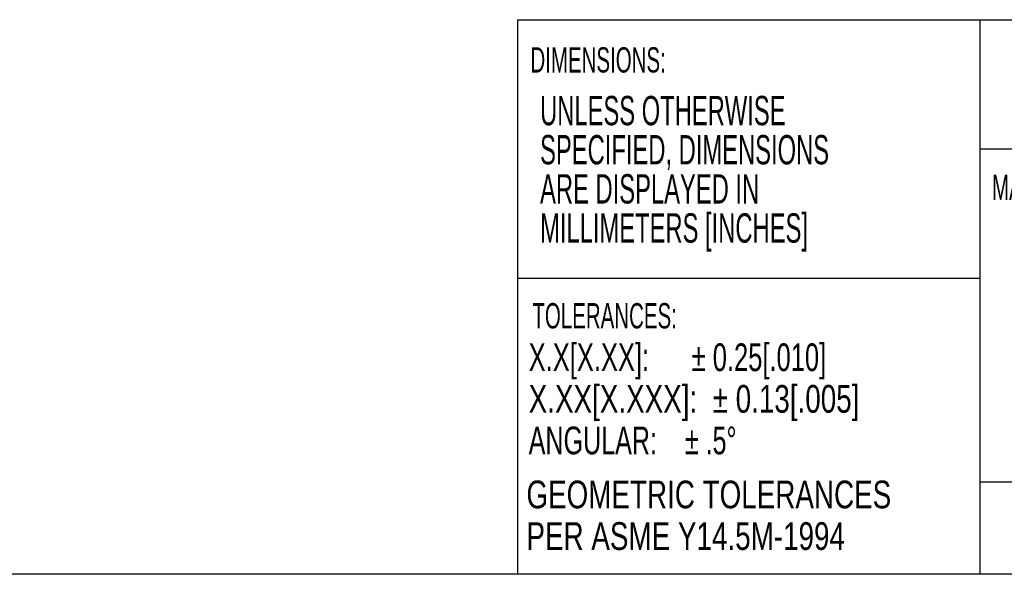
# Model space of a CAD drawing. Header units: millimetres. Extents: x 10 to 272, y 8 to 208.
# Tile 35 of 45: x 140 to 193, y 8 to 38. Entities that reach past the tile are written whole.
import ezdxf

# ---------------------------------------------------------------- set-up
doc = ezdxf.new("R2010")
doc.units = ezdxf.units.MM
doc.styles.add('SLDTEXTSTYLE0', font='TXT', dxfattribs={"width": 0.75})
doc.styles.add('SLDTEXTSTYLE1', font='TXT', dxfattribs={"width": 0.605})
doc.styles.add('SLDTEXTSTYLE3', font='TXT', dxfattribs={"width": 0.6875})
doc.styles.add('SLDTEXTSTYLE4', font='TXT', dxfattribs={"width": 0.676471})

# ---------------------------------------------------------------- blocks, each defined once
blk = doc.blocks.new('SW_NOTE_3')
at = {"color": 0, "linetype": 'Continuous', "lineweight": 0, "char_height": 1.5875, "attachment_point": 1, "style": 'SLDTEXTSTYLE1'}
for s, insert in [('UNLESS OTHERWISE', (0, 2.046)), ('SPECIFIED, DIMENSIONS', (0, -0.07)), ('ARE DISPLAYED IN', (0, -2.187)), ('MILLIMETERS [INCHES]', (0, -4.304))]:
    blk.add_mtext(s, dxfattribs=dict(at, insert=insert))
blk = doc.blocks.new('SW_NOTE_4')
at = {"color": 0, "linetype": 'Continuous', "lineweight": 0, "char_height": 1.5, "attachment_point": 1}
for s, insert, style in [('X.X[X.XX]:      ± 0.25[.010]', (0, 1.934), 'SLDTEXTSTYLE3'), ('X.XX[X.XXX]:  ± 0.13[.005]', (0, -0.316), 'SLDTEXTSTYLE0'), ('ANGULAR:    ± .5°', (0, -2.566), 'SLDTEXTSTYLE4')]:
    blk.add_mtext(s, dxfattribs=dict(at, insert=insert, style=style))
blk = doc.blocks.new('SW_NOTE_5')
at = {"color": 0, "linetype": 'Continuous', "lineweight": 0, "char_height": 1.5, "attachment_point": 1, "style": 'SLDTEXTSTYLE0'}
for s, insert in [('GEOMETRIC TOLERANCES', (0, 1.934)), ('PER ASME Y14.5M-1994', (0, -0.316))]:
    blk.add_mtext(s, dxfattribs=dict(at, insert=insert))

msp = doc.modelspace()

# ---------------------------------------------------------------- linework, layer by layer
at = {"color": 7, "linetype": 'Continuous', "lineweight": 25}
for p, q in [((167.088, 37.692), (270.088, 37.692)), ((167.088, 37.692), (167.088, 7.692)), ((192.088, 37.692), (192.088, 7.692)), ((270.088, 30.692), (192.088, 30.692)), ((192.088, 23.692), (167.088, 23.692)), ((192.088, 12.692), (270.088, 12.692)), ((270.088, 7.692), (10.088, 7.692))]:
    msp.add_line(p, q, dxfattribs=at)

# ---------------------------------------------------------------- block references
at = {"color": 7, "linetype": 'Continuous', "lineweight": 0}
for name, p in [('SW_NOTE_3', (168.31, 31.523)), ('SW_NOTE_4', (167.694, 18.249)), ('SW_NOTE_5', (167.572, 10.827))]:
    msp.add_blockref(name, p, dxfattribs=at)

# ---------------------------------------------------------------- texts
at = {"color": 7, "linetype": 'Continuous', "lineweight": 0, "attachment_point": 1, "style": 'SLDTEXTSTYLE1'}
for s, insert, char_height in [('DIMENSIONS:', (167.788, 36.203), 1.36853), ('MATERIAL:', (192.751, 29.311), 1.3685), ('TOLERANCES:', (167.894, 22.362), 1.36853)]:
    msp.add_mtext(s, dxfattribs=dict(at, insert=insert, char_height=char_height))

doc.saveas('drawing.dxf')
